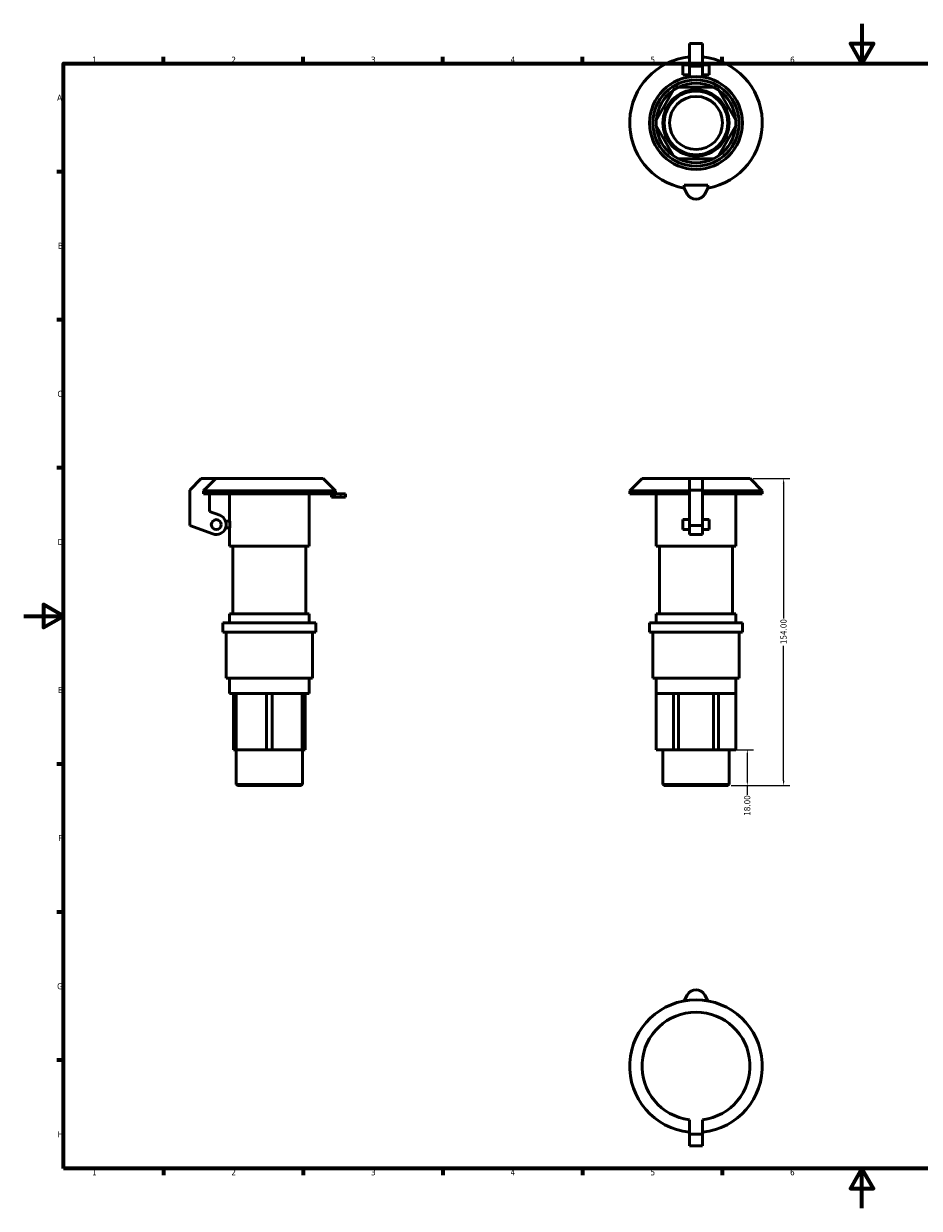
# Model space of a CAD drawing. Header units: millimetres. Extents: x 0 to 899, y 0 to 594.
# Tile 1 of 2: x 0 to 449, y 0 to 594. Entities that reach past the tile are written whole.
import ezdxf

# ---------------------------------------------------------------- set-up
doc = ezdxf.new("R2010")
doc.units = ezdxf.units.MM
for name, color, linetype, lineweight in [('Border (ANSI)', 7, 'Continuous', 70), ('Dimension (ANSI)', 7, 'Continuous', 25), ('Visible (ANSI)', 7, 'Continuous', 50), ('Visible Narrow (ANSI)', 7, 'Continuous', 35)]:
    doc.layers.add(name, color=color, linetype=linetype, lineweight=lineweight)
doc.styles.add('Note Text (ANSI)', font='tahoma.ttf')
doc.dimstyles.new('Default - mm (ANSI)', dxfattribs={"dimtxt": 3.048, "dimasz": 2.5, "dimexe": 3.175, "dimexo": 1.6002, "dimgap": 0.8, "dimtad": 0, "dimtoh": 1, "dimrnd": 1e-08, "dimzin": 4, "dimdsep": 46, "dimtxsty": 'Note Text (ANSI)', "dimcen": 0.09, "dimdle": 10, "dimclrd": 256, "dimclre": 256, "dimclrt": 256, "dimadec": 1, "dimazin": 1, "dimtfac": 1, "dimtofl": 0, "dimtmove": 0, "dimatfit": 3, "dimfxl": 1, "dimtolj": 1, "dimtzin": 4, "dimlwd": -1, "dimlwe": -1, "dimarcsym": 0})

# ---------------------------------------------------------------- blocks, each defined once
blk = doc.blocks.new('Borders Default Border')
at = {"layer": 'Border (ANSI)'}
for p, q in [((70.08, 574), (70.08, 577.45)), ((140.17, 574), (140.17, 577.45)), ((210.25, 574), (210.25, 577.45)), ((280.33, 574), (280.33, 577.45)), ((350.42, 574), (350.42, 577.45)), ((490.58, 574), (490.58, 577.45)), ((560.67, 574), (560.67, 577.45)), ((630.75, 574), (630.75, 577.45)), ((700.83, 574), (700.83, 577.45)), ((770.92, 574), (770.92, 577.45)), ((20, 519.75), (16.55, 519.75)), ((821, 519.75), (824.45, 519.75)), ((20, 445.5), (16.55, 445.5)), ((821, 445.5), (824.45, 445.5)), ((20, 371.25), (16.55, 371.25)), ((821, 371.25), (824.45, 371.25)), ((20, 222.75), (16.55, 222.75)), ((821, 222.75), (824.45, 222.75)), ((20, 148.5), (16.55, 148.5)), ((821, 148.5), (824.45, 148.5)), ((20, 74.25), (16.55, 74.25)), ((821, 74.25), (824.45, 74.25)), ((70.08, 20), (70.08, 16.55)), ((140.17, 20), (140.17, 16.55)), ((210.25, 20), (210.25, 16.55)), ((280.33, 20), (280.33, 16.55)), ((350.42, 20), (350.42, 16.55)), ((490.58, 20), (490.58, 16.55)), ((560.67, 20), (560.67, 16.55)), ((630.75, 20), (630.75, 16.55)), ((700.83, 20), (700.83, 16.55)), ((770.92, 20), (770.92, 16.55))]:
    blk.add_line(p, q, dxfattribs=at)
at = {"layer": 'Border (ANSI)', "flags": 128}
for points in [[(420.5, 594), (420.5, 574), (414.73, 584), (426.27, 584), (420.5, 574)], [(20, 20), (20, 574), (821, 574), (821, 20), (20, 20)], [(0, 297), (20, 297), (10, 302.77), (10, 291.23), (20, 297)], [(841, 297), (821, 297), (831, 302.77), (831, 291.23), (821, 297)], [(420.5, 0), (420.5, 20), (414.73, 10), (426.27, 10), (420.5, 20)]]:
    blk.add_lwpolyline(points, dxfattribs=at)
at = {"layer": 'Border (ANSI)', "attachment_point": 7, "style": 'Note Text (ANSI)'}
for s, insert, char_height in [('1', (34.35, 574.4), 3.05), ('2', (104.2, 574.4), 3.05), ('3', (174.26, 574.34), 3.05), ('4', (244.23, 574.4), 3.05), ('5', (314.48, 574.34), 3.05), ('6', (384.49, 574.34), 3.05), ('7', (454.6, 574.4), 3.05), ('8', (524.63, 574.33), 3.05), ('9', (594.7, 574.34), 3.05), ('10', (663.96, 574.34), 3.048), ('11', (734.04, 574.4), 3.048), ('12', (804.13, 574.4), 3.048), ('A', (16.78, 555.35), 3.05), ('A', (821.63, 555.35), 3.05), ('B', (17.15, 481.1), 3.05), ('B', (821.99, 481.1), 3.05), ('C', (16.95, 406.8), 3.05), ('C', (821.8, 406.8), 3.05), ('D', (16.96, 332.6), 3.05), ('D', (821.81, 332.6), 3.05), ('E', (17.21, 258.35), 3.05), ('E', (822.05, 258.35), 3.05), ('F', (17.29, 184.1), 3.05), ('F', (822.14, 184.1), 3.05), ('G', (16.81, 109.79), 3.05), ('G', (821.66, 109.79), 3.05), ('H', (16.97, 35.6), 3.05), ('H', (821.81, 35.6), 3.05), ('1', (34.35, 16.55), 3.05), ('2', (104.2, 16.55), 3.05), ('3', (174.26, 16.49), 3.05), ('4', (244.23, 16.55), 3.05), ('5', (314.48, 16.49), 3.05), ('6', (384.49, 16.49), 3.05), ('7', (454.6, 16.55), 3.05), ('8', (524.63, 16.48), 3.05), ('9', (594.7, 16.49), 3.05), ('10', (663.96, 16.49), 3.048), ('11', (734.04, 16.55), 3.048), ('12', (804.13, 16.55), 3.048)]:
    blk.add_mtext(s, dxfattribs=dict(at, insert=insert, char_height=char_height))
blk = doc.blocks.new('*D6')
at = {"layer": 'Defpoints', "color": 0, "transparency": 16777216}
for p in [(364.37, 365.93), (353.24, 211.93), (381.24, 211.93)]:
    blk.add_point(p, dxfattribs=at)
at = {"layer": 'Dimension (ANSI)', "transparency": 16777216}
for p, q in [((365.97, 365.93), (384.41, 365.93)), ((381.24, 363.43), (381.24, 295.77)), ((381.24, 214.43), (381.24, 282.09)), ((354.84, 211.93), (384.41, 211.93))]:
    blk.add_line(p, q, dxfattribs=at)
for points in [[(380.82, 363.43), (381.66, 363.43), (381.24, 365.93)], [(380.82, 214.43), (381.66, 214.43), (381.24, 211.93)]]:
    blk.add_solid(points, dxfattribs=at)
at = {"layer": 'Dimension (ANSI)', "transparency": 16777216, "insert": (379.65, 282.89), "char_height": 3.048, "attachment_point": 1, "rotation": 90, "style": 'Note Text (ANSI)'}
blk.add_mtext('\\A1;154.00', dxfattribs=at)
blk = doc.blocks.new('*D7')
at = {"layer": 'Defpoints', "color": 0, "transparency": 16777216}
for p in [(346.01, 229.93), (363.03, 229.93), (353.24, 211.93)]:
    blk.add_point(p, dxfattribs=at)
at = {"layer": 'Dimension (ANSI)', "transparency": 16777216}
for p, q in [((347.61, 229.93), (366.2, 229.93)), ((363.03, 227.43), (363.03, 214.43)), ((354.84, 211.93), (366.2, 211.93)), ((363.03, 211.93), (363.03, 207.41))]:
    blk.add_line(p, q, dxfattribs=at)
for points in [[(362.61, 227.43), (363.44, 227.43), (363.03, 229.93)], [(362.61, 214.43), (363.44, 214.43), (363.03, 211.93)]]:
    blk.add_solid(points, dxfattribs=at)
at = {"layer": 'Dimension (ANSI)', "transparency": 16777216, "insert": (361.43, 196.82), "char_height": 3.048, "attachment_point": 1, "rotation": 90, "style": 'Note Text (ANSI)'}
blk.add_mtext('\\A1;18.00', dxfattribs=at)

msp = doc.modelspace()

# ---------------------------------------------------------------- linework, layer by layer
at = {"layer": 'Visible (ANSI)'}
for p, q in [((333.955, 572.524), (333.955, 584.117)), ((333.955, 584.117), (340.605, 584.117)), ((340.605, 584.117), (340.605, 572.524)), ((330.63, 573.312), (330.63, 568.324)), ((330.63, 573.312), (333.955, 573.312)), ((333.955, 572.524), (333.955, 567.254)), ((340.605, 573.312), (343.93, 573.312)), ((340.605, 567.254), (340.605, 572.524)), ((343.93, 568.324), (343.93, 573.312)), ((330.63, 568.324), (333.955, 568.324)), ((340.605, 568.324), (343.93, 568.324)), ((317.327, 545.658), (326.057, 560.779)), ((326.057, 560.779), (328.55, 562.219)), ((328.55, 562.219), (346.01, 562.219)), ((346.01, 562.219), (348.504, 560.779)), ((348.504, 560.779), (357.234, 545.658)), ((317.327, 542.779), (317.327, 545.658)), ((326.057, 527.658), (317.327, 542.779)), ((357.234, 542.779), (348.504, 527.658)), ((357.234, 545.658), (357.234, 542.779)), ((328.55, 526.219), (326.057, 527.658)), ((346.01, 526.219), (328.55, 526.219)), ((348.504, 527.658), (346.01, 526.219)), ((331.295, 512.965), (331.295, 511.513)), ((343.265, 512.965), (331.295, 512.965)), ((331.295, 511.513), (332.907, 508.573)), ((341.654, 508.573), (343.265, 511.513)), ((343.265, 511.513), (343.265, 512.965)), ((89.12, 365.927), (83.323, 360.13)), ((96.338, 365.927), (89.12, 365.927)), ((96.338, 365.927), (150.311, 365.927)), ((150.311, 365.927), (156.471, 359.767)), ((310.191, 365.927), (304.031, 359.767)), ((310.191, 365.927), (333.955, 365.927)), ((333.955, 360.13), (333.955, 365.927)), ((333.955, 365.927), (340.605, 365.927)), ((340.605, 365.927), (340.605, 360.13)), ((340.605, 365.927), (364.369, 365.927)), ((364.369, 365.927), (370.529, 359.767)), ((83.323, 360.13), (83.323, 342.361)), ((90.14, 359.767), (90.14, 358.227)), ((90.14, 359.767), (156.471, 359.767)), ((90.14, 358.227), (155.928, 358.227)), ((93.298, 349.345), (93.298, 358.227)), ((103.273, 358.227), (103.273, 344.49)), ((143.172, 358.227), (143.172, 332.047)), ((154.476, 358.227), (154.476, 356.565)), ((155.928, 356.565), (154.476, 356.565)), ((158.868, 358.227), (155.928, 358.227)), ((155.928, 358.227), (155.928, 356.565)), ((158.868, 356.565), (155.928, 356.565)), ((156.471, 359.767), (156.471, 358.227)), ((158.868, 358.227), (161.459, 358.227)), ((158.868, 356.565), (161.459, 356.565)), ((161.459, 358.227), (161.459, 356.565)), ((304.031, 359.767), (333.955, 359.767)), ((304.031, 359.767), (304.031, 358.227)), ((304.031, 358.227), (333.955, 358.227)), ((317.331, 358.227), (317.331, 332.047)), ((333.955, 342.361), (333.955, 360.13)), ((333.955, 360.13), (340.605, 360.13)), ((340.605, 360.13), (340.605, 342.361)), ((340.605, 359.767), (370.529, 359.767)), ((340.605, 358.227), (370.529, 358.227)), ((357.23, 358.227), (357.23, 332.047)), ((370.529, 359.767), (370.529, 358.227)), ((98.329, 347.514), (93.298, 349.345)), ((330.63, 345.321), (330.63, 340.334)), ((330.63, 345.321), (333.955, 345.321)), ((340.605, 345.321), (343.93, 345.321)), ((343.93, 340.334), (343.93, 345.321)), ((83.323, 342.361), (94.917, 338.141)), ((103.342, 344.49), (101.325, 344.49)), ((101.325, 341.165), (103.342, 341.165)), ((103.273, 341.165), (103.273, 332.047)), ((103.342, 344.49), (103.342, 341.165)), ((330.63, 340.334), (333.955, 340.334)), ((333.955, 338.141), (333.955, 342.361)), ((333.955, 342.361), (340.605, 342.361)), ((340.605, 342.361), (340.605, 338.141)), ((340.605, 340.334), (343.93, 340.334)), ((333.955, 338.141), (333.955, 337.84)), ((333.955, 337.84), (340.605, 337.84)), ((340.605, 337.84), (340.605, 338.141)), ((103.273, 332.047), (143.172, 332.047)), ((104.935, 332.047), (104.935, 298.167)), ((141.509, 332.047), (141.509, 298.167)), ((317.331, 332.047), (357.23, 332.047)), ((318.993, 332.047), (318.993, 298.167)), ((355.567, 332.047), (355.567, 298.167)), ((103.273, 298.167), (143.172, 298.167)), ((103.273, 298.167), (103.273, 293.547)), ((143.172, 298.167), (143.172, 293.547)), ((317.331, 298.167), (357.23, 298.167)), ((317.331, 298.167), (317.331, 293.547)), ((357.23, 298.167), (357.23, 293.547)), ((99.948, 293.547), (146.496, 293.547)), ((99.948, 293.547), (99.948, 288.927)), ((146.496, 293.547), (146.496, 288.927)), ((314.006, 293.547), (360.555, 293.547)), ((314.006, 293.547), (314.006, 288.927)), ((360.555, 293.547), (360.555, 288.927)), ((99.948, 288.927), (146.496, 288.927)), ((101.61, 288.927), (101.61, 265.827)), ((144.834, 288.927), (144.834, 265.827)), ((314.006, 288.927), (360.555, 288.927)), ((315.668, 288.927), (315.668, 265.827)), ((358.892, 288.927), (358.892, 265.827)), ((101.61, 265.827), (144.834, 265.827)), ((103.273, 265.827), (103.273, 258.127)), ((143.172, 265.827), (143.172, 258.127)), ((315.668, 265.827), (358.892, 265.827)), ((317.331, 265.827), (317.331, 258.127)), ((357.23, 265.827), (357.23, 258.127)), ((103.273, 258.127), (105.222, 258.127)), ((106.662, 258.127), (105.222, 258.127)), ((105.222, 258.127), (105.222, 229.927)), ((106.662, 229.927), (106.662, 258.127)), ((106.662, 258.127), (106.773, 258.127)), ((106.773, 258.127), (121.671, 258.127)), ((121.671, 258.127), (121.782, 258.127)), ((124.662, 258.127), (121.782, 258.127)), ((121.782, 258.127), (121.782, 229.927)), ((124.662, 229.927), (124.662, 258.127)), ((124.662, 258.127), (124.773, 258.127)), ((124.773, 258.127), (139.671, 258.127)), ((139.671, 258.127), (139.782, 258.127)), ((141.222, 258.127), (139.782, 258.127)), ((139.782, 258.127), (139.782, 229.927)), ((141.222, 258.127), (143.172, 258.127)), ((141.222, 229.927), (141.222, 258.127)), ((317.327, 258.127), (317.391, 258.127)), ((317.327, 229.927), (317.327, 258.127)), ((317.391, 258.127), (325.992, 258.127)), ((325.992, 258.127), (326.057, 258.127)), ((328.55, 258.127), (326.057, 258.127)), ((326.057, 258.127), (326.057, 229.927)), ((328.55, 258.127), (328.679, 258.127)), ((328.55, 229.927), (328.55, 258.127)), ((328.679, 258.127), (345.881, 258.127)), ((345.881, 258.127), (346.01, 258.127)), ((348.504, 258.127), (346.01, 258.127)), ((346.01, 258.127), (346.01, 229.927)), ((348.504, 258.127), (348.568, 258.127)), ((348.504, 229.927), (348.504, 258.127)), ((348.568, 258.127), (357.169, 258.127)), ((357.169, 258.127), (357.234, 258.127)), ((357.234, 258.127), (357.234, 229.927)), ((105.222, 229.927), (106.662, 229.927)), ((106.598, 229.927), (106.598, 212.592)), ((106.662, 229.927), (121.782, 229.927)), ((121.782, 229.927), (124.662, 229.927)), ((124.662, 229.927), (139.782, 229.927)), ((139.782, 229.927), (141.222, 229.927)), ((139.847, 229.927), (139.847, 212.592)), ((317.327, 229.927), (326.057, 229.927)), ((320.656, 229.927), (320.656, 212.592)), ((326.057, 229.927), (328.55, 229.927)), ((328.55, 229.927), (346.01, 229.927)), ((346.01, 229.927), (348.504, 229.927)), ((348.504, 229.927), (357.234, 229.927)), ((353.905, 229.927), (353.905, 212.592)), ((106.598, 212.592), (139.847, 212.592)), ((107.263, 211.927), (106.598, 212.592)), ((139.182, 211.927), (107.263, 211.927)), ((139.182, 211.927), (139.847, 212.592)), ((320.656, 212.592), (353.905, 212.592)), ((321.321, 211.927), (320.656, 212.592)), ((353.24, 211.927), (321.321, 211.927)), ((353.24, 211.927), (353.905, 212.592)), ((331.295, 103.998), (332.907, 106.938)), ((341.654, 106.938), (343.265, 103.998)), ((333.955, 37.191), (333.955, 44.408)), ((340.605, 44.408), (340.605, 37.191)), ((333.955, 31.394), (333.955, 37.191)), ((333.955, 37.191), (340.605, 37.191)), ((340.605, 37.191), (340.605, 31.394)), ((333.955, 31.394), (340.605, 31.394))]:
    msp.add_line(p, q, dxfattribs=at)
for centre, radius in [((337.28, 544.219), 23.274), ((337.28, 544.219), 21.612), ((337.28, 544.219), 16.625), ((337.28, 544.219), 15.96), ((337.28, 544.219), 13.3), ((96.623, 342.827), 2.494)]:
    msp.add_circle(centre, radius, dxfattribs=at)
for centre, radius, start, end in [((337.28, 544.219), 33.249, 95.73917, 259.63024), ((337.28, 544.219), 33.249, 280.36976, 84.26083), ((337.28, 544.219), 19.949, 124.459769, 175.540231), ((337.28, 544.219), 19.949, 64.459769, 115.540231), ((337.28, 544.219), 19.949, 4.459769, 55.540231), ((337.28, 544.219), 19.949, 184.459769, 235.540231), ((337.28, 544.219), 19.949, 304.459769, 355.540231), ((337.28, 544.219), 19.949, 244.459769, 295.540231), ((337.28, 510.97), 4.987, 208.724233, 331.275767), ((96.623, 342.827), 4.987, 250, 70), ((337.28, 104.541), 4.987, 28.724233, 151.275767), ((337.28, 71.292), 33.249, 275.73917, 264.26083), ((337.28, 71.292), 27.089, 277.050254, 262.949746)]:
    msp.add_arc(centre, radius, start, end, dxfattribs=at)
msp.add_rational_spline([(96.338, 365.927), (93.555, 363.166), (90.14, 359.767)], [1, 1.00531823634, 1], degree=2, dxfattribs=at)
at = {"layer": 'Visible Narrow (ANSI)'}
for p, q in [((334.288, 572.524), (340.273, 572.524)), ((158.868, 358.144), (158.868, 356.648)), ((334.288, 338.141), (340.273, 338.141))]:
    msp.add_line(p, q, dxfattribs=at)

# ---------------------------------------------------------------- block references
msp.add_blockref('Borders Default Border', (0, 0))

# ---------------------------------------------------------------- dimensions: what is measured, and where the dimension line sits
at = {"layer": 'Dimension (ANSI)'}
for base, p1, p2, angle, override, picture, middle in [((381.24, 211.927), (364.369, 365.927), (353.24, 211.927), 90, {"dimtoh": 0, "dimdec": 2, "dimtp": 0, "dimtm": 0, "dimtdec": 2, "dimatfit": 1}, '*D6', (381.24, 288.927)), ((363.028, 229.927), (353.24, 211.927), (346.01, 229.927), 270, {"dimtoh": 0, "dimdec": 2, "dimtp": 0, "dimtm": 0, "dimtdec": 2, "dimatfit": 2}, '*D7', (363.028, 201.713))]:
    dim = msp.add_linear_dim(base=base, p1=p1, p2=p2, angle=angle, dimstyle='Default - mm (ANSI)', override=override, dxfattribs=at)
    dim.commit()
    dim.dimension.update_dxf_attribs({"geometry": picture, "text_midpoint": middle, "dimtype": 160})

doc.saveas('drawing.dxf')
